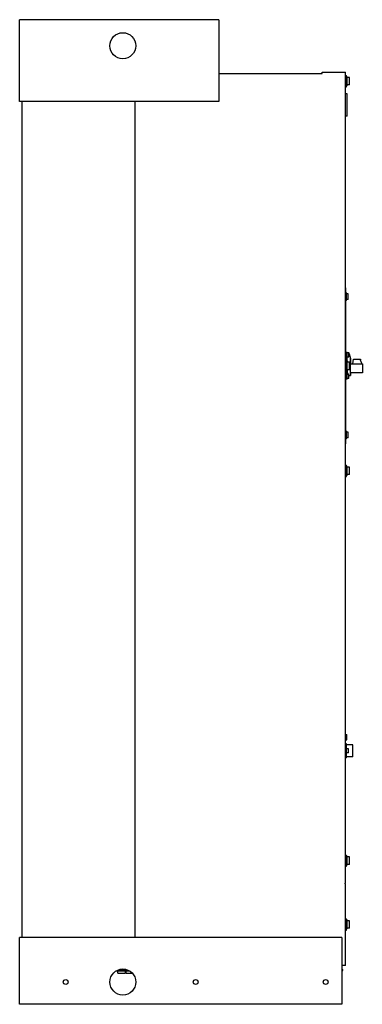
# Model space of a CAD drawing. Header units: millimetres. Extents: x 342 to 803, y 128 to 1452.
import ezdxf

# ---------------------------------------------------------------- set-up
doc = ezdxf.new("R2010")
doc.units = ezdxf.units.MM
doc.header["$LTSCALE"] = 102.770678
for name, color, linetype in [('00_COMPONENTS', 7, 'CONTINUOUS'), ('00_COMPONENTS_1', 7, 'CONTINUOUS'), ('00_COMPONENTS_2', 7, 'CONTINUOUS'), ('00_COMPONENTS_3', 7, 'CONTINUOUS'), ('00_COMPONENTS_4', 7, 'CONTINUOUS')]:
    doc.layers.add(name, color=color, linetype=linetype)

msp = doc.modelspace()

# ---------------------------------------------------------------- linework, layer by layer
at = {"layer": '00_COMPONENTS', "color": 7, "linetype": 'Continuous'}
for p, q in [((472.6, 173.5), (489.8, 173.5)), ((474.5, 170), (474.5, 173.5)), ((484.5, 170), (484.5, 173.5)), ((485.5, 170), (485.5, 173.5)), ((486.5, 173.5), (486.5, 175)), ((474.5, 170), (484.5, 170)), ((485.5, 170), (494.2, 170))]:
    msp.add_line(p, q, dxfattribs=at)
at = {"layer": '00_COMPONENTS_1', "color": 7, "linetype": 'Continuous'}
for p, q in [((782.9, 1375.4), (782.1, 1375.4)), ((782.9, 1363.4), (782.9, 1375.4)), ((786, 1374.4), (782.9, 1374.4)), ((786, 1364.4), (782.9, 1364.4)), ((786, 1364.4), (786, 1374.4)), ((782.9, 1363.4), (782.1, 1363.4)), ((782.9, 992.5), (782.1, 992.5)), ((782.9, 980.5), (782.1, 980.5)), ((782.9, 980.5), (782.9, 992.5)), ((786, 991.5), (782.9, 991.5)), ((786, 981.5), (782.9, 981.5)), ((786, 981.5), (786, 991.5)), ((782.9, 851.5), (782.1, 851.5)), ((782.9, 839.5), (782.9, 851.5)), ((786, 850.5), (782.9, 850.5)), ((786, 840.5), (786, 850.5)), ((782.9, 839.5), (782.1, 839.5)), ((786, 840.5), (782.9, 840.5)), ((782.9, 327.5), (782.1, 327.5)), ((782.9, 315.5), (782.9, 327.5)), ((786, 326.5), (782.9, 326.5)), ((786, 316.5), (786, 326.5)), ((782.9, 315.5), (782.1, 315.5)), ((786, 316.5), (782.9, 316.5)), ((782.9, 241.7), (782.1, 241.7)), ((782.9, 229.7), (782.9, 241.7)), ((786, 240.7), (782.9, 240.7)), ((786, 230.7), (786, 240.7)), ((782.9, 229.7), (782.1, 229.7)), ((786, 230.7), (782.9, 230.7))]:
    msp.add_line(p, q, dxfattribs=at)
at = {"layer": '00_COMPONENTS_2', "color": 7, "linetype": 'Continuous'}
for p, q in [((785.5, 1004.1), (783.1, 1004.1)), ((785.5, 998.5), (783.1, 998.5)), ((785.5, 998.5), (785.5, 1004.1)), ((785.5, 975.1), (783.1, 975.1)), ((785.5, 969.5), (783.1, 969.5)), ((785.5, 969.5), (785.5, 975.1)), ((784.7, 471.9), (782.3, 471.9)), ((784.7, 466.3), (782.3, 466.3)), ((784.7, 466.3), (784.7, 471.9))]:
    msp.add_line(p, q, dxfattribs=at)
at = {"layer": '00_COMPONENTS_3', "color": 7, "linetype": 'Continuous'}
for p, q in [((342.1, 1342.1), (342.1, 1452.1)), ((610.1, 1452.1), (342.1, 1452.1)), ((610.1, 1452.1), (610.1, 1342.1)), ((610.1, 1379.9), (749.3, 1379.9)), ((749.3, 1379.9), (749.3, 1381.5)), ((749.3, 1381.5), (780.9, 1381.5)), ((780.9, 291.3), (780.9, 1381.5)), ((780.9, 1376.9), (782.1, 1376.9)), ((782.1, 1361.9), (782.1, 1376.9)), ((780.9, 1361.9), (782.1, 1361.9)), ((782.9, 1352.5), (780.9, 1352.5)), ((782.9, 1322.5), (782.9, 1352.5)), ((610.1, 1342.1), (342.1, 1342.1)), ((345.7, 218.3), (345.7, 1342.1)), ((497.7, 218.3), (497.7, 1342.1)), ((782.9, 1322.5), (780.9, 1322.5)), ((781.4, 1091.8), (780.9, 1091.8)), ((781.4, 994), (781.4, 1091.8)), ((780.9, 994), (782.1, 994)), ((783.1, 1004.6), (781.4, 1004.6)), ((782.1, 979), (782.1, 994)), ((783.1, 991.5), (783.1, 1004.6)), ((785.5, 1004.1), (783.1, 1004.1)), ((783.3, 991.5), (783.3, 993.3)), ((785.5, 1003.5), (785.8, 1004.1)), ((785.5, 1004.1), (785.8, 1004.1)), ((785.8, 1002.9), (785.8, 1004.1)), ((785.8, 1002.9), (787.5, 996.7)), ((787.1, 998.2), (787.1, 973.6)), ((787.5, 996.7), (787.5, 989.3)), ((790.6, 989.3), (791.4, 995.5)), ((791.4, 995.5), (800.9, 995.5)), ((800.9, 994.6), (800.5, 994.6)), ((800.5, 994.6), (802.9, 989.5)), ((800.9, 995.5), (800.9, 994.6)), ((783.1, 969), (783.1, 981.5)), ((783.3, 976.7), (783.3, 981.5)), ((787.5, 989.3), (803.5, 989.3)), ((802.9, 989.5), (803.5, 989.5)), ((803.5, 989.3), (803.5, 977.4)), ((780.9, 979), (782.1, 979)), ((781.4, 881.8), (781.4, 979)), ((783.1, 969), (781.4, 969)), ((784.9, 975.1), (783.5, 977.3)), ((785.8, 973.6), (785.5, 974.1)), ((785.5, 973.6), (787.5, 973.6)), ((803.5, 977.4), (787.5, 977.4)), ((787.5, 977.4), (787.5, 973.6)), ((780.9, 881.8), (781.4, 881.8)), ((780.9, 853), (782.1, 853)), ((782.1, 838), (782.1, 853)), ((780.9, 838), (782.1, 838)), ((780.9, 491.1), (782.6, 491.1)), ((782.6, 484.1), (782.6, 491.1)), ((780.9, 484.1), (782.6, 484.1)), ((782.3, 478.7), (780.9, 478.7)), ((782.3, 459.6), (782.3, 478.7)), ((790.5, 477.3), (782.3, 477.3)), ((790.5, 461), (790.5, 477.3)), ((782.3, 459.6), (780.9, 459.6)), ((790.5, 461), (782.3, 461)), ((780.9, 329), (782.1, 329)), ((782.1, 314), (782.1, 329)), ((780.9, 314), (782.1, 314)), ((779.9, 291.3), (780.9, 291.3)), ((779.9, 291.3), (779.9, 290.5)), ((779.9, 290.5), (780.9, 290.5)), ((780.9, 180.7), (780.9, 290.5)), ((780.9, 243.2), (782.1, 243.2)), ((782.1, 228.2), (782.1, 243.2)), ((780.9, 228.2), (782.1, 228.2)), ((776.1, 218.3), (342.1, 218.3)), ((342.1, 128.3), (342.1, 218.3)), ((776.1, 218.3), (776.1, 128.3)), ((476.2, 175.1), (486, 175.1)), ((780.9, 180.7), (776.1, 180.7)), ((776.1, 175.1), (777.3, 175.1)), ((776.1, 174), (777.3, 174)), ((777.3, 174), (777.3, 175.1)), ((776.1, 128.3), (342.1, 128.3))]:
    msp.add_line(p, q, dxfattribs=at)
for centre, radius in [((481, 1417.1), 17.5), ((481.1, 158.3), 17.5), ((404.1, 158.3), 3.3), ((579.1, 158.3), 3.3), ((754.1, 158.3), 3.3)]:
    msp.add_circle(centre, radius, dxfattribs=at)
at = {"layer": '00_COMPONENTS_4', "color": 7, "linetype": 'Continuous'}
for p, q in [((782.1, 1084.8), (781.4, 1084.8)), ((782.1, 1074.8), (781.4, 1074.8)), ((782.1, 1074.8), (782.1, 1084.8)), ((784.5, 1083.4), (782.1, 1083.4)), ((784.5, 1076.1), (782.1, 1076.1)), ((784.5, 1076.1), (784.5, 1083.4)), ((782.1, 898.8), (781.4, 898.8)), ((782.1, 888.8), (781.4, 888.8)), ((782.1, 888.8), (782.1, 898.8)), ((784.5, 897.4), (782.1, 897.4)), ((784.5, 890.1), (782.1, 890.1)), ((784.5, 890.1), (784.5, 897.4))]:
    msp.add_line(p, q, dxfattribs=at)

doc.saveas('drawing.dxf')
